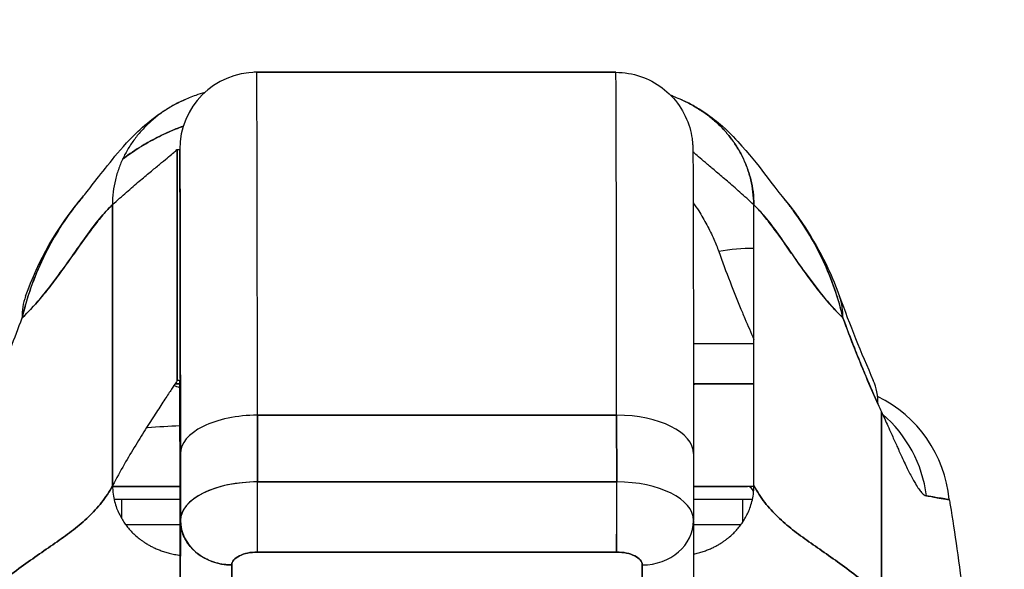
# Model space of a CAD drawing. Extents: x 807 to 1172, y 30 to 260.
# Tile 135 of 214: x 1027.584 to 1029.095, y 99.661 to 100.504. Entities that reach past the tile are written whole.
import ezdxf

# ---------------------------------------------------------------- set-up
doc = ezdxf.new("R2010")
doc.units = 0
doc.header["$LTSCALE"] = 4
doc.header["$MEASUREMENT"] = 0
doc.layers.get('0').update_dxf_attribs({"linetype": 'CONTINUOUS'})
doc.layers.get('DEFPOINTS').update_dxf_attribs({"linetype": 'CONTINUOUS'})
doc.styles.add('ROMANS', font='romans.shx')
doc.dimstyles.new('Default (ANSI)', dxfattribs={"dimscale": 20, "dimtxt": 0.07, "dimasz": 0.07, "dimexe": 0.125, "dimexo": 0.0625, "dimgap": 0.031496, "dimtad": 0, "dimtih": 1, "dimtoh": 1, "dimrnd": 1e-08, "dimzin": 0, "dimdsep": 46, "dimtxsty": 'ROMANS', "dimblk": 'Filled-1', "dimcen": 0.09, "dimdle": 0.393701, "dimclrd": 256, "dimclre": 256, "dimclrt": 256, "dimadec": 0, "dimazin": 0, "dimtfac": 0.928571, "dimtofl": 0, "dimtmove": 0, "dimatfit": 3, "dimfxl": 1, "dimtolj": 1, "dimtzin": 0, "dimlwd": -1, "dimlwe": -1, "dimarcsym": 0})

# ---------------------------------------------------------------- blocks, each defined once
blk = doc.blocks.new('Filled-1')
at = {"color": 0}
for p, q in [((0, 0), (-1, 0.1786)), ((-1, 0.1786), (-1, -0.1786)), ((-1, 0), (0, 0)), ((-1, -0.1786), (0, 0))]:
    blk.add_line(p, q, dxfattribs=at)
at = {"color": 0, "flags": 128}
blk.add_lwpolyline([(-1, -0.1786), (0, 0), (-1, 0.1786), (-1, -0.1786)], dxfattribs=at)
at = {"color": 0}
blk.add_solid([(-1, -0.1786), (0, 0), (-1, 0.1786), (-1, -0.1786)], dxfattribs=at)
blk = doc.blocks.new('*D96')
at = {"transparency": 16777216}
for p, q in [((1026.3997, 98.9496), (1026.3997, 105.9922)), ((1052.4622, 98.9184), (1052.4622, 105.9922)), ((1027.7997, 103.4922), (1035.4686, 103.4922)), ((1051.0622, 103.4922), (1043.3932, 103.4922))]:
    blk.add_line(p, q, dxfattribs=at)
at = {"layer": 'DEFPOINTS', "color": 0, "transparency": 16777216}
for p in [(1026.3997, 103.4922), (1026.3997, 97.6996), (1052.4622, 97.6684)]:
    blk.add_point(p, dxfattribs=at)
at = {"transparency": 16777216, "xscale": 1.400000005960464, "yscale": 1.400000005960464, "zscale": 1.400000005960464, "rotation": 180}
blk.add_blockref('Filled-1', (1026.3997, 103.4922), dxfattribs=at)
at = {"transparency": 16777216, "xscale": 1.400000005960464, "yscale": 1.400000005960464, "zscale": 1.400000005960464}
blk.add_blockref('Filled-1', (1052.4622, 103.4922), dxfattribs=at)
at = {"transparency": 16777216, "insert": (1039.4309, 103.4922), "char_height": 1.4, "attachment_point": 5, "style": 'ROMANS'}
blk.add_mtext('\\A1;\\fTahoma|b0|i0;\\H1.5400;(26.06)\\P\\fTahoma|b0|i0;\\H1.5400;(2 PL.)', dxfattribs=at)
blk = doc.blocks.new('*D97')
at = {"transparency": 16777216}
for p, q in [((1022.1497, 98.9496), (1022.1497, 105.9922)), ((1026.3997, 98.9496), (1026.3997, 105.9922)), ((1020.7497, 103.4922), (1018.2129, 103.4922)), ((1027.7997, 103.4922), (1029.1997, 103.4922))]:
    blk.add_line(p, q, dxfattribs=at)
at = {"layer": 'DEFPOINTS', "color": 0, "transparency": 16777216}
for p in [(1026.3997, 103.4922), (1022.1497, 97.6996), (1026.3997, 97.6996)]:
    blk.add_point(p, dxfattribs=at)
at = {"transparency": 16777216, "xscale": 1.400000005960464, "yscale": 1.400000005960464, "zscale": 1.400000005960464}
blk.add_blockref('Filled-1', (1022.1497, 103.4922), dxfattribs=at)
at = {"transparency": 16777216, "xscale": 1.400000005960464, "yscale": 1.400000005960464, "zscale": 1.400000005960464, "rotation": 180}
blk.add_blockref('Filled-1', (1026.3997, 103.4922), dxfattribs=at)
at = {"transparency": 16777216, "insert": (1015.4497, 103.4922), "char_height": 1.4, "attachment_point": 5, "style": 'ROMANS'}
blk.add_mtext('\\A1;4.25', dxfattribs=at)
blk = doc.blocks.new('*D99')
at = {"transparency": 16777216}
for p, q in [((996.0872, 98.9184), (996.0872, 113.8447)), ((1052.4622, 98.9184), (1052.4622, 113.8447)), ((997.4872, 111.3447), (1015.5807, 111.3447)), ((1051.0622, 111.3447), (1032.9686, 111.3447))]:
    blk.add_line(p, q, dxfattribs=at)
at = {"layer": 'DEFPOINTS', "color": 0, "transparency": 16777216}
for p in [(996.0872, 111.3447), (996.0872, 97.6684), (1052.4622, 97.6684)]:
    blk.add_point(p, dxfattribs=at)
at = {"transparency": 16777216, "xscale": 1.400000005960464, "yscale": 1.400000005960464, "zscale": 1.400000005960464, "rotation": 180}
blk.add_blockref('Filled-1', (996.0872, 111.3447), dxfattribs=at)
at = {"transparency": 16777216, "xscale": 1.400000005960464, "yscale": 1.400000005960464, "zscale": 1.400000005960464}
blk.add_blockref('Filled-1', (1052.4622, 111.3447), dxfattribs=at)
at = {"transparency": 16777216, "insert": (1024.2747, 111.3447), "char_height": 1.4, "attachment_point": 5, "style": 'ROMANS'}
blk.add_mtext('\\A1;\\fTahoma|b0|i0;\\H1.5400;(56.38)\\P\\fTahoma|b0|i0;\\H1.5400;OPENING WIDTH', dxfattribs=at)

msp = doc.modelspace()

# ---------------------------------------------------------------- linework, layer by layer
for p, q in [((1027.9473, 100.423), (1027.9436, 100.423)), ((1028.4985, 100.423), (1027.9473, 100.423)), ((1027.9473, 100.423), (1028.4985, 100.423)), ((1027.8255, 99.9505), (1027.8255, 100.3049)), ((1027.8255, 100.3049), (1027.8292, 100.3049)), ((1027.8255, 100.3049), (1027.8255, 99.9505)), ((1027.7262, 99.7895), (1027.7259, 100.2198)), ((1027.7259, 100.2198), (1027.7262, 99.7895)), ((1028.7104, 99.7895), (1028.7102, 100.2198)), ((1028.7103, 100.007), (1028.6175, 100.007)), ((1027.8223, 99.9457), (1027.8293, 99.9457)), ((1027.8293, 99.9457), (1027.8223, 99.9457)), ((1027.8292, 99.9505), (1027.8255, 99.9505)), ((1028.6176, 99.9457), (1028.7103, 99.9457)), ((1028.7103, 99.9457), (1028.6176, 99.9457)), ((1028.4997, 99.8974), (1027.9485, 99.8974)), ((1027.9485, 99.8974), (1028.4997, 99.8974)), ((1027.9486, 99.7951), (1027.9485, 99.8974)), ((1027.9485, 99.8974), (1027.9486, 99.7951)), ((1028.4998, 99.7951), (1028.4997, 99.8974)), ((1028.4997, 99.8974), (1028.4998, 99.7951)), ((1028.9063, 99.6173), (1028.906, 99.9025)), ((1028.906, 99.9025), (1028.9063, 99.6173)), ((1027.8303, 99.8383), (1027.8303, 99.7363)), ((1027.8303, 99.7363), (1027.8303, 99.8383)), ((1028.6177, 99.8384), (1028.6177, 99.7365)), ((1027.7262, 99.7882), (1027.8297, 99.7882)), ((1027.8297, 99.7882), (1027.7262, 99.7882)), ((1027.9486, 99.7951), (1028.4997, 99.7951)), ((1028.4998, 99.7951), (1027.9486, 99.7951)), ((1028.7007, 99.7882), (1028.6177, 99.7882)), ((1028.6177, 99.7882), (1028.7007, 99.7882)), ((1028.7104, 99.7882), (1028.7007, 99.7882)), ((1027.7284, 99.7685), (1027.8298, 99.7685)), ((1027.7396, 99.7685), (1027.7396, 99.7397)), ((1027.8428, 99.7624), (1027.8428, 99.7624)), ((1027.8499, 99.7685), (1027.8499, 99.7685)), ((1028.6177, 99.7685), (1028.7082, 99.7685)), ((1028.6935, 99.734), (1028.6935, 99.7685)), ((1027.8299, 99.5589), (1027.8303, 99.7356)), ((1027.8303, 99.7356), (1027.8299, 99.5589)), ((1028.6177, 99.7352), (1028.6173, 99.5587)), ((1027.9212, 99.682), (1027.9212, 99.682)), ((1027.9485, 99.6875), (1028.4997, 99.6875)), ((1028.4997, 99.6875), (1027.9485, 99.6875)), ((1027.9087, 99.4907), (1027.9091, 99.6678)), ((1027.9091, 99.6678), (1027.9087, 99.4907)), ((1028.5386, 99.4907), (1028.539, 99.6678)), ((1028.539, 99.6678), (1028.5386, 99.4907)), ((1027.8299, 99.5589), (1027.8299, 99.6611))]:
    msp.add_line(p, q)
for centre, radius, start, end in [((1027.7983, 99.867), 0.0787, 66.7217, 73.8349), ((1028.6341, 99.867), 0.0787, 90, 102.0939), ((1027.8428, 99.7685), 0.0197, 21.3689, 21.3763), ((1027.8427, 99.7685), 0.0197, 21.3284, 21.3359), ((1027.8428, 99.7685), 0.0197, 21.3689, 21.3763)]:
    msp.add_arc(centre, radius, start, end)
for centre, major_axis, ratio, start_param, end_param in [((1027.9473, 100.3049), (0, 0.1181), 0.999999, 0.000003, 1.570796), ((1027.9473, 99.3717), (0, 1.0512), 0.001274, 5.235988, 6.283185), ((1027.9473, 99.3717), (0, 1.0512), 0.001274, 5.235988, 6.283185), ((1028.4985, 99.3717), (0, 1.0512), 0.001274, 5.235988, 6.283185), ((1028.4985, 99.3717), (0, 1.0512), 0.001274, 5.235988, 6.283185), ((1027.8292, 99.3717), (0, 0.9331), 0.001274, 5.235988, 6.283185), ((1028.6565, 100.0127), (-0.1852, -0.0666), 0.666643, 4.191429, 4.478018), ((1028.6565, 100.0127), (0.1852, 0.0666), 0.666643, 1.049836, 1.336425), ((1027.7777, 100.0127), (-0.1851, 0.067), 0.665998, 6.096753, 6.099703), ((1028.6565, 100.0127), (0.1852, 0.0666), 0.666643, 0.181246, 0.184234), ((1028.6565, 100.0127), (0.1852, 0.0666), 0.666643, 0.181246, 0.184234), ((1027.7777, 100.0127), (-0.1851, 0.067), 0.665998, 6.283145, 6.538921), ((1028.6565, 100.0127), (0.1852, 0.0666), 0.666643, 6.030662, 6.283227), ((1028.6565, 100.0127), (0.1852, 0.0666), 0.666643, 6.030663, 6.283227), ((1028.7133, 99.8714), (0.1801, 0.0794), 0.656322, 0.272417, 0.272497), ((1028.7133, 99.8714), (0.1801, 0.0794), 0.656322, 5.994785, 6.283161), ((1028.8144, 99.7489), (0, -0.1969), 0.998285, 2.722661, 2.72271), ((1028.8144, 99.7489), (0, -0.1969), 0.998285, 1.668164, 2.689808), ((1028.9367, 100.2169), (0.0707, -0.4228), 0.272655, 5.464751, 5.503859), ((1027.9484, 99.8383), (-0.1181, -0.0001), 0.5, 4.710918, 6.281716), ((1027.9484, 99.8383), (-0.1181, -0.0001), 0.5, 4.710918, 6.281715), ((1028.4995, 99.8383), (0.1181, 0.0001), 0.5, 0.000003, 1.569326), ((1028.4995, 99.8383), (0.1181, 0.0001), 0.5, 0, 1.569326), ((1028.7811, 99.7489), (0, 0.1969), 0.993297, 4.839347, 5.579235), ((1028.2162, 99.7882), (0.6398, -0.0001), 0.000044, 2.219389, 2.443302), ((1027.9484, 99.736), (-0.1181, -0.0001), 0.5, 4.710918, 6.281715), ((1027.9485, 99.736), (-0.1181, -0.0001), 0.500024, 4.711147, 6.28152), ((1028.2162, 99.7882), (0.6398, -0.0001), 0.000078, 2.099616, 2.099622), ((1027.9485, 99.7557), (0, 0.0787), 0.001274, 3.665191, 5.235988), ((1027.9485, 99.7557), (0, -0.0787), 0.001272, 0.523554, 2.094424), ((1028.4997, 99.7557), (0, -0.0787), 0.001274, 0.523599, 2.094395), ((1028.4996, 99.736), (0.1181, 0.0001), 0.5, 6.28299, 7.852511), ((1028.4996, 99.736), (0.1181, 0.0001), 0.500024, 0, 1.569098), ((1028.2161, 99.7882), (0.6398, 0.0001), 0.000059, 0.687905, 0.892258), ((1028.7007, 99.7685), (0, 0.0197), 0.572473, 5.325003, 6.283185), ((1028.7007, 99.7685), (0, 0.0197), 0.572473, 5.325003, 6.283185), ((1027.8427, 99.7685), (0, 0.0197), 0.621954, 4.886217, 4.886374), ((1028.2162, 99.7291), (-0.5807, 0.0001), 0.000044, 5.44032, 5.654334), ((1027.9091, 99.736), (-0.0787, 0.0002), 0.866025, 0.002547, 1.573343), ((1028.539, 99.736), (0.0787, -0.0002), 0.866025, 4.714936, 6.283544), ((1028.539, 99.736), (0.0787, -0.0002), 0.866024, 4.714889, 6.283551), ((1028.2161, 99.7291), (-0.5807, -0.0001), 0.000059, 3.757582, 3.948769), ((1027.9473, 99.3717), (0, 0.4607), 0.001273, 5.467569, 5.467587)]:
    msp.add_ellipse(centre, major_axis=major_axis, ratio=ratio, start_param=start_param, end_param=end_param)
for points in [[(1027.9436, 100.423), (1027.9436, 100.423), (1027.9436, 100.423), (1027.9436, 100.4229)], [(1028.5818, 100.3886), (1028.5853, 100.3872), (1028.5909, 100.3848), (1028.5998, 100.3808)], [(1028.6953, 100.2881), (1028.6953, 100.2881), (1028.6953, 100.2881), (1028.6953, 100.2881)], [(1027.5926, 100.0798), (1027.6123, 100.134), (1027.6409, 100.1857), (1027.6804, 100.232)], [(1028.8418, 100.0794), (1028.8572, 100.0364), (1028.8745, 99.9939), (1028.8935, 99.9508)], [(1027.8934, 99.7882), (1027.8934, 99.7882), (1027.8934, 99.7882), (1027.8934, 99.7882)], [(1028.7104, 99.7882), (1028.7072, 99.7882), (1028.704, 99.7882), (1028.7007, 99.7882)], [(1027.8611, 99.7757), (1027.8611, 99.7757), (1027.8611, 99.7757), (1027.8611, 99.7757)], [(1027.7284, 99.7685), (1027.7289, 99.7685), (1027.7293, 99.7685), (1027.7297, 99.7685)], [(1027.8499, 99.7686), (1027.8499, 99.7686), (1027.8499, 99.7686), (1027.8499, 99.7686)], [(1028.7034, 99.7685), (1028.705, 99.7685), (1028.7065, 99.7685), (1028.7082, 99.7685)]]:
    msp.add_open_spline(points, degree=3)
for points, knots in [([(1028.4985, 100.423), (1028.5113, 100.423), (1028.5242, 100.4208), (1028.5482, 100.4127), (1028.5596, 100.4067), (1028.5796, 100.3917), (1028.5885, 100.3824), (1028.6028, 100.3618), (1028.6083, 100.3501), (1028.6134, 100.3327), (1028.6147, 100.3269), (1028.6157, 100.3196), (1028.616, 100.3176), (1028.6162, 100.3147), (1028.6163, 100.3136), (1028.6164, 100.3118), (1028.6165, 100.3111), (1028.6166, 100.3095), (1028.6166, 100.3088), (1028.6167, 100.3066), (1028.6167, 100.3057), (1028.6167, 100.3014), (1028.6168, 100.2975), (1028.6169, 100.2753), (1028.6171, 100.2444), (1028.6173, 100.1542), (1028.6174, 100.0922), (1028.6175, 99.9651), (1028.6176, 99.9038), (1028.6177, 99.8384)], [0, 0, 0, 0, 0.097299, 0.097299, 0.192839, 0.192839, 0.288437, 0.288437, 0.383953, 0.383953, 0.427936, 0.427936, 0.446211, 0.446211, 0.461497, 0.461497, 0.477937, 0.477937, 0.50808, 0.50808, 0.587591, 0.587591, 0.82609, 0.82609, 1.549302, 1.549302, 2.318815, 2.318815, 2.894496, 2.894496, 2.894496, 2.894496]), ([(1027.8675, 100.3919), (1027.8628, 100.3906), (1027.8582, 100.3893), (1027.8538, 100.3877), (1027.847, 100.3854), (1027.8406, 100.3829), (1027.8344, 100.38), (1027.8282, 100.3772), (1027.8223, 100.3741), (1027.8166, 100.3708), (1027.811, 100.3675), (1027.8056, 100.3641), (1027.8005, 100.3604), (1027.7954, 100.3567), (1027.7906, 100.3528), (1027.786, 100.3488), (1027.7814, 100.3447), (1027.777, 100.3405), (1027.7729, 100.3361), (1027.7688, 100.3318), (1027.765, 100.3272), (1027.7614, 100.3225), (1027.7578, 100.3178), (1027.7544, 100.313), (1027.7513, 100.3079), (1027.7482, 100.3029), (1027.7453, 100.2977), (1027.7427, 100.2924), (1027.7401, 100.2871), (1027.7378, 100.2816), (1027.7358, 100.2759), (1027.7337, 100.2702), (1027.7319, 100.2643), (1027.7305, 100.2583), (1027.729, 100.2523), (1027.7279, 100.2461), (1027.7271, 100.2397), (1027.7263, 100.2333), (1027.7259, 100.2267), (1027.7259, 100.2198)], [0.1562575, 0.1562575, 0.1562575, 0.1562575, 0.2, 0.2, 0.2, 0.2666667, 0.2666667, 0.2666667, 0.3333333, 0.3333333, 0.3333333, 0.4, 0.4, 0.4, 0.4666667, 0.4666667, 0.4666667, 0.5333333, 0.5333333, 0.5333333, 0.6, 0.6, 0.6, 0.6666667, 0.6666667, 0.6666667, 0.7333333, 0.7333333, 0.7333333, 0.8, 0.8, 0.8, 0.8666667, 0.8666667, 0.8666667, 0.9333333, 0.9333333, 0.9333333, 1, 1, 1, 1]), ([(1027.6803, 100.2319), (1027.6876, 100.2405), (1027.7025, 100.2604), (1027.732, 100.2971), (1027.7431, 100.3107), (1027.7667, 100.3342), (1027.7762, 100.3429), (1027.7945, 100.357), (1027.8016, 100.362), (1027.8181, 100.3721), (1027.8277, 100.3772), (1027.8384, 100.3818)], [0, 0, 0, 0, 0.755963, 0.755963, 1.131849, 1.131849, 1.32822, 1.32822, 1.431368, 1.431368, 1.538209, 1.538209, 1.538209, 1.538209]), ([(1028.5998, 100.3808), (1028.6004, 100.3805), (1028.6072, 100.3775), (1028.6196, 100.371), (1028.6357, 100.3606), (1028.6502, 100.3489), (1028.6633, 100.3363), (1028.6748, 100.3227), (1028.6849, 100.3081), (1028.6935, 100.2926), (1028.7005, 100.276), (1028.7059, 100.2585), (1028.7093, 100.2399), (1028.7102, 100.2267), (1028.7102, 100.2198)], [0.2606299, 0.2606299, 0.2606299, 0.2606299, 0.2666667, 0.3333333, 0.4, 0.4666667, 0.5333333, 0.6, 0.6666667, 0.7333333, 0.8, 0.8666667, 0.9333333, 1, 1, 1, 1]), ([(1028.7102, 100.2198), (1028.7102, 100.2267), (1028.7097, 100.2333), (1028.7089, 100.2397), (1028.7082, 100.2461), (1028.707, 100.2523), (1028.7055, 100.2583), (1028.7041, 100.2643), (1028.7023, 100.2702), (1028.7003, 100.2759), (1028.6982, 100.2816), (1028.6959, 100.2871), (1028.6933, 100.2924), (1028.6907, 100.2977), (1028.6878, 100.3029), (1028.6847, 100.3079), (1028.6816, 100.313), (1028.6782, 100.3178), (1028.6746, 100.3225), (1028.671, 100.3272), (1028.6671, 100.3318), (1028.663, 100.3361), (1028.6589, 100.3405), (1028.6546, 100.3447), (1028.65, 100.3488), (1028.6454, 100.3528), (1028.6405, 100.3567), (1028.6354, 100.3604), (1028.6303, 100.3641), (1028.6249, 100.3675), (1028.6193, 100.3708), (1028.6136, 100.3741), (1028.6077, 100.3772), (1028.6015, 100.38), (1028.601, 100.3803), (1028.6004, 100.3805), (1028.5998, 100.3808)], [0, 0, 0, 0, 0.0666667, 0.0666667, 0.0666667, 0.1333333, 0.1333333, 0.1333333, 0.2, 0.2, 0.2, 0.2666667, 0.2666667, 0.2666667, 0.3333333, 0.3333333, 0.3333333, 0.4, 0.4, 0.4, 0.4666667, 0.4666667, 0.4666667, 0.5333333, 0.5333333, 0.5333333, 0.6, 0.6, 0.6, 0.6666667, 0.6666667, 0.6666667, 0.7333333, 0.7333333, 0.7333333, 0.7393701, 0.7393701, 0.7393701, 0.7393701]), ([(1028.5998, 100.3808), (1028.6134, 100.3747), (1028.625, 100.3679), (1028.6455, 100.3541), (1028.6544, 100.347), (1028.6744, 100.3293), (1028.6838, 100.3193), (1028.7085, 100.2915), (1028.7204, 100.2757), (1028.7418, 100.2476), (1028.7508, 100.236), (1028.7558, 100.23)], [0, 0, 0, 0, 0.13568, 0.13568, 0.283939, 0.283939, 0.527054, 0.527054, 1.014346, 1.014346, 1.540611, 1.540611, 1.540611, 1.540611]), ([(1027.8347, 100.3405), (1027.8332, 100.3399), (1027.8317, 100.3394), (1027.8303, 100.3388), (1027.821, 100.3354), (1027.8119, 100.3315), (1027.8029, 100.3272), (1027.8011, 100.3263), (1027.7994, 100.3255), (1027.7976, 100.3246), (1027.7899, 100.3208), (1027.7823, 100.3166), (1027.7748, 100.3122), (1027.7651, 100.3064), (1027.7556, 100.3001), (1027.7463, 100.2934), (1027.7447, 100.2922), (1027.7431, 100.291), (1027.7415, 100.2898)], [0.2484395, 0.2484395, 0.2484395, 0.2484395, 0.2585241, 0.2585241, 0.2585241, 0.3210109, 0.3210109, 0.3210109, 0.3333333, 0.3333333, 0.3333333, 0.3871157, 0.3871157, 0.3871157, 0.4564187, 0.4564187, 0.4564187, 0.4685106, 0.4685106, 0.4685106, 0.4685106]), ([(1027.7415, 100.2898), (1027.7496, 100.2959), (1027.758, 100.3017), (1027.7664, 100.307), (1027.776, 100.3131), (1027.7858, 100.3186), (1027.7957, 100.3236), (1027.7964, 100.324), (1027.7972, 100.3244), (1027.798, 100.3248), (1027.8071, 100.3293), (1027.8163, 100.3334), (1027.8256, 100.3371), (1027.8287, 100.3382), (1027.8317, 100.3394), (1027.8347, 100.3405)], [0.5305648, 0.5305648, 0.5305648, 0.5305648, 0.5918842, 0.5918842, 0.5918842, 0.6613555, 0.6613555, 0.6613555, 0.6666667, 0.6666667, 0.6666667, 0.7302356, 0.7302356, 0.7302356, 0.7508345, 0.7508345, 0.7508345, 0.7508345]), ([(1027.7259, 100.2198), (1027.7335, 100.2268), (1027.7407, 100.2332), (1027.7475, 100.2392), (1027.7544, 100.2452), (1027.7608, 100.2508), (1027.7669, 100.2559), (1027.773, 100.261), (1027.7787, 100.2657), (1027.7839, 100.2701), (1027.7891, 100.2744), (1027.7939, 100.2784), (1027.7982, 100.2819), (1027.8026, 100.2855), (1027.8064, 100.2887), (1027.8098, 100.2915), (1027.8131, 100.2943), (1027.816, 100.2967), (1027.8183, 100.2987), (1027.8206, 100.3007), (1027.8224, 100.3022), (1027.8236, 100.3032), (1027.8248, 100.3043), (1027.8255, 100.3049), (1027.8255, 100.3049)], [0, 0, 0, 0, 0.125, 0.125, 0.125, 0.25, 0.25, 0.25, 0.375, 0.375, 0.375, 0.5, 0.5, 0.5, 0.625, 0.625, 0.625, 0.75, 0.75, 0.75, 0.875, 0.875, 0.875, 1, 1, 1, 1]), ([(1027.8292, 100.3049), (1027.8293, 100.3048), (1027.8294, 100.3002), (1027.8294, 100.2908), (1027.8295, 100.2814), (1027.8296, 100.2672), (1027.8296, 100.2487), (1027.8297, 100.2301), (1027.8298, 100.207), (1027.8298, 100.1798), (1027.8299, 100.1527), (1027.8299, 100.1214), (1027.83, 100.0864), (1027.83, 100.0514), (1027.8301, 100.0126), (1027.8301, 99.9711), (1027.8302, 99.9296), (1027.8302, 99.8855), (1027.8303, 99.8383)], [0, 0, 0, 0, 0.166667, 0.166667, 0.166667, 0.333333, 0.333333, 0.333333, 0.5, 0.5, 0.5, 0.666667, 0.666667, 0.666667, 0.833333, 0.833333, 0.833333, 1, 1, 1, 1]), ([(1028.7102, 100.2198), (1028.7027, 100.2268), (1028.6956, 100.2332), (1028.6889, 100.2392), (1028.6821, 100.2452), (1028.6758, 100.2508), (1028.6698, 100.2559), (1028.6638, 100.261), (1028.6583, 100.2657), (1028.6531, 100.2701), (1028.648, 100.2744), (1028.6433, 100.2784), (1028.6391, 100.2819), (1028.6348, 100.2855), (1028.6311, 100.2887), (1028.6278, 100.2915), (1028.6246, 100.2943), (1028.6218, 100.2967), (1028.6196, 100.2987), (1028.6185, 100.2996), (1028.6176, 100.3005), (1028.6167, 100.3012)], [0, 0, 0, 0, 0.125, 0.125, 0.125, 0.25, 0.25, 0.25, 0.375, 0.375, 0.375, 0.5, 0.5, 0.5, 0.625, 0.625, 0.625, 0.75, 0.75, 0.75, 0.8105314, 0.8105314, 0.8105314, 0.8105314]), ([(1027.6803, 100.2319), (1027.6763, 100.2272), (1027.6723, 100.2223), (1027.6684, 100.2173), (1027.6671, 100.2156), (1027.6658, 100.2139), (1027.6645, 100.2122), (1027.6557, 100.2005), (1027.6473, 100.1881), (1027.6395, 100.1751), (1027.6321, 100.1627), (1027.6252, 100.1498), (1027.6189, 100.1367), (1027.6182, 100.1352), (1027.6176, 100.1338), (1027.6169, 100.1323), (1027.6101, 100.1176), (1027.6041, 100.1026), (1027.599, 100.0873), (1027.5945, 100.0739), (1027.5906, 100.0603), (1027.5874, 100.0464)], [0.6320039, 0.6320039, 0.6320039, 0.6320039, 0.6666667, 0.6666667, 0.6666667, 0.6782727, 0.6782727, 0.6782727, 0.7574117, 0.7574117, 0.7574117, 0.8333333, 0.8333333, 0.8333333, 0.8417294, 0.8417294, 0.8417294, 0.9263034, 0.9263034, 0.9263034, 1, 1, 1, 1]), ([(1027.5874, 100.0464), (1027.59, 100.057), (1027.593, 100.0679), (1027.5963, 100.0787), (1027.5998, 100.0898), (1027.6038, 100.1009), (1027.6082, 100.1119), (1027.6115, 100.1204), (1027.6152, 100.1287), (1027.6191, 100.137), (1027.6191, 100.1371), (1027.6192, 100.1372), (1027.6193, 100.1374), (1027.6205, 100.14), (1027.6218, 100.1427), (1027.6232, 100.1454), (1027.6288, 100.1566), (1027.6349, 100.1676), (1027.6414, 100.1782), (1027.648, 100.189), (1027.6551, 100.1995), (1027.6624, 100.2094), (1027.6645, 100.2122), (1027.6666, 100.2149), (1027.6687, 100.2176), (1027.6725, 100.2225), (1027.6763, 100.2273), (1027.6803, 100.2319)], [0, 0, 0, 0, 0.0590886, 0.0590886, 0.0590886, 0.1198834, 0.1198834, 0.1198834, 0.1666667, 0.1666667, 0.1666667, 0.167443, 0.167443, 0.167443, 0.1827493, 0.1827493, 0.1827493, 0.2477615, 0.2477615, 0.2477615, 0.3145868, 0.3145868, 0.3145868, 0.3333333, 0.3333333, 0.3333333, 0.3672323, 0.3672323, 0.3672323, 0.3672323]), ([(1028.7557, 100.2301), (1028.7838, 100.1967), (1028.8062, 100.1603), (1028.8305, 100.1086), (1028.8365, 100.0941), (1028.8418, 100.0794)], [0, 0, 0, 0, 0.3582137, 0.3582137, 0.4934149, 0.4934149, 0.4934149, 0.4934149]), ([(1028.847, 100.0464), (1028.8439, 100.0596), (1028.8403, 100.0726), (1028.8361, 100.0854), (1028.8311, 100.1005), (1028.8253, 100.1152), (1028.8187, 100.1297), (1028.8177, 100.1321), (1028.8166, 100.1344), (1028.8155, 100.1367), (1028.8096, 100.1491), (1028.8032, 100.1612), (1028.7963, 100.1729), (1028.7884, 100.1861), (1028.7799, 100.1988), (1028.771, 100.2108), (1028.7694, 100.213), (1028.7677, 100.2152), (1028.7661, 100.2173), (1028.7627, 100.2217), (1028.7593, 100.2259), (1028.7558, 100.23)], [0, 0, 0, 0, 0.0700985, 0.0700985, 0.0700985, 0.1532275, 0.1532275, 0.1532275, 0.1666667, 0.1666667, 0.1666667, 0.2379185, 0.2379185, 0.2379185, 0.3184432, 0.3184432, 0.3184432, 0.3333333, 0.3333333, 0.3333333, 0.3634209, 0.3634209, 0.3634209, 0.3634209]), ([(1028.7558, 100.23), (1028.7592, 100.226), (1028.7625, 100.2219), (1028.7658, 100.2176), (1028.7679, 100.2149), (1028.77, 100.2122), (1028.7721, 100.2094), (1028.7794, 100.1995), (1028.7864, 100.189), (1028.7931, 100.1782), (1028.7995, 100.1676), (1028.8056, 100.1566), (1028.8113, 100.1454), (1028.8126, 100.1427), (1028.8139, 100.14), (1028.8152, 100.1374), (1028.8152, 100.1372), (1028.8153, 100.1371), (1028.8153, 100.137), (1028.8192, 100.1288), (1028.8229, 100.1204), (1028.8263, 100.1119), (1028.8306, 100.1009), (1028.8346, 100.0898), (1028.838, 100.0787), (1028.8414, 100.0679), (1028.8444, 100.057), (1028.847, 100.0464)], [0.6373065, 0.6373065, 0.6373065, 0.6373065, 0.6666667, 0.6666667, 0.6666667, 0.6854252, 0.6854252, 0.6854252, 0.7522649, 0.7522649, 0.7522649, 0.8172891, 0.8172891, 0.8172891, 0.8325931, 0.8325931, 0.8325931, 0.8333333, 0.8333333, 0.8333333, 0.8801527, 0.8801527, 0.8801527, 0.940933, 0.940933, 0.940933, 1, 1, 1, 1]), ([(1027.5874, 100.0464), (1027.5875, 100.0466), (1027.5877, 100.0467), (1027.5879, 100.0469), (1027.5972, 100.0558), (1027.6061, 100.0656), (1027.6148, 100.0758), (1027.6235, 100.0861), (1027.6318, 100.0968), (1027.6399, 100.1077), (1027.648, 100.1186), (1027.6559, 100.1295), (1027.6635, 100.1403), (1027.671, 100.151), (1027.6784, 100.1614), (1027.6855, 100.1712), (1027.6926, 100.1811), (1027.6995, 100.1903), (1027.7063, 100.1985), (1027.713, 100.2067), (1027.7195, 100.2139), (1027.7259, 100.2198)], [0, 0, 0, 0, 0.002892, 0.002892, 0.002892, 0.169077, 0.169077, 0.169077, 0.335261, 0.335261, 0.335261, 0.501446, 0.501446, 0.501446, 0.667631, 0.667631, 0.667631, 0.833815, 0.833815, 0.833815, 1, 1, 1, 1]), ([(1027.7259, 100.2198), (1027.7211, 100.2154), (1027.7162, 100.2102), (1027.7112, 100.2044), (1027.7063, 100.1986), (1027.7012, 100.1922), (1027.696, 100.1853), (1027.6907, 100.1785), (1027.6854, 100.1712), (1027.68, 100.1636), (1027.6745, 100.156), (1027.669, 100.148), (1027.6633, 100.14), (1027.6576, 100.1319), (1027.6517, 100.1237), (1027.6457, 100.1155), (1027.6397, 100.1073), (1027.6336, 100.0991), (1027.6273, 100.0911), (1027.621, 100.0831), (1027.6145, 100.0753), (1027.6078, 100.0678), (1027.6012, 100.0603), (1027.5944, 100.0531), (1027.5874, 100.0464)], [0, 0, 0, 0, 0.125, 0.125, 0.125, 0.25, 0.25, 0.25, 0.375, 0.375, 0.375, 0.5, 0.5, 0.5, 0.625, 0.625, 0.625, 0.75, 0.75, 0.75, 0.875, 0.875, 0.875, 1, 1, 1, 1]), ([(1028.6171, 100.2232), (1028.6201, 100.2191), (1028.6229, 100.2149), (1028.6256, 100.2106), (1028.6301, 100.2036), (1028.6343, 100.1964), (1028.6382, 100.1891), (1028.6421, 100.1818), (1028.6456, 100.1745), (1028.6488, 100.1672), (1028.6516, 100.1609), (1028.6541, 100.1546), (1028.6564, 100.1483)], [0.6490874, 0.6490874, 0.6490874, 0.6490874, 0.7113008, 0.7113008, 0.7113008, 0.8134649, 0.8134649, 0.8134649, 0.9141774, 0.9141774, 0.9141774, 1, 1, 1, 1]), ([(1028.7102, 100.2198), (1028.7165, 100.2139), (1028.7229, 100.2067), (1028.7295, 100.1985), (1028.7362, 100.1903), (1028.743, 100.1811), (1028.75, 100.1712), (1028.7571, 100.1614), (1028.7643, 100.151), (1028.7718, 100.1403), (1028.7793, 100.1295), (1028.787, 100.1186), (1028.795, 100.1077), (1028.803, 100.0968), (1028.8113, 100.0861), (1028.8199, 100.0758), (1028.8284, 100.0656), (1028.8373, 100.0558), (1028.8465, 100.0469), (1028.8467, 100.0467), (1028.8468, 100.0466), (1028.847, 100.0464)], [0, 0, 0, 0, 0.166185, 0.166185, 0.166185, 0.332369, 0.332369, 0.332369, 0.498554, 0.498554, 0.498554, 0.664739, 0.664739, 0.664739, 0.830923, 0.830923, 0.830923, 0.997108, 0.997108, 0.997108, 1, 1, 1, 1]), ([(1028.847, 100.0464), (1028.8401, 100.0531), (1028.8333, 100.0603), (1028.8268, 100.0678), (1028.8202, 100.0753), (1028.8138, 100.0831), (1028.8076, 100.0911), (1028.8013, 100.0991), (1028.7952, 100.1073), (1028.7893, 100.1155), (1028.7834, 100.1237), (1028.7776, 100.1319), (1028.772, 100.14), (1028.7663, 100.148), (1028.7608, 100.156), (1028.7555, 100.1636), (1028.7501, 100.1712), (1028.7449, 100.1785), (1028.7397, 100.1853), (1028.7346, 100.1922), (1028.7296, 100.1986), (1028.7246, 100.2044), (1028.7197, 100.2102), (1028.7149, 100.2154), (1028.7102, 100.2198)], [0, 0, 0, 0, 0.125, 0.125, 0.125, 0.25, 0.25, 0.25, 0.375, 0.375, 0.375, 0.5, 0.5, 0.5, 0.625, 0.625, 0.625, 0.75, 0.75, 0.75, 0.875, 0.875, 0.875, 1, 1, 1, 1]), ([(1028.6564, 100.1483), (1028.6619, 100.133), (1028.6676, 100.1175), (1028.6737, 100.1019), (1028.6745, 100.0999), (1028.6752, 100.0979), (1028.676, 100.0959), (1028.6814, 100.0823), (1028.6869, 100.0686), (1028.6926, 100.0548), (1028.6939, 100.0518), (1028.6952, 100.0487), (1028.6965, 100.0456), (1028.701, 100.0349), (1028.7056, 100.0242), (1028.7103, 100.0135)], [0, 0, 0, 0, 0.3333333, 0.3333333, 0.3333333, 0.3760929, 0.3760929, 0.3760929, 0.6666667, 0.6666667, 0.6666667, 0.7313042, 0.7313042, 0.7313042, 0.9549263, 0.9549263, 0.9549263, 0.9549263]), ([(1027.5332, 99.9139), (1027.5393, 99.9277), (1027.5455, 99.9419), (1027.5516, 99.9563), (1027.554, 99.9618), (1027.5563, 99.9674), (1027.5586, 99.973), (1027.5588, 99.9733), (1027.5589, 99.9736), (1027.559, 99.974), (1027.5626, 99.9827), (1027.5662, 99.9915), (1027.5698, 100.0004), (1027.5757, 100.0155), (1027.5816, 100.0308), (1027.5874, 100.0464)], [0, 0, 0, 0, 0.333333, 0.333333, 0.333333, 0.461137, 0.461137, 0.461137, 0.468697, 0.468697, 0.468697, 0.666667, 0.666667, 0.666667, 1, 1, 1, 1]), ([(1028.847, 100.0464), (1028.8527, 100.0308), (1028.8585, 100.0155), (1028.8645, 100.0004), (1028.868, 99.9915), (1028.8716, 99.9827), (1028.8751, 99.974), (1028.8753, 99.9736), (1028.8754, 99.9733), (1028.8756, 99.973), (1028.8779, 99.9674), (1028.8802, 99.9618), (1028.8825, 99.9563), (1028.8886, 99.9419), (1028.8947, 99.9277), (1028.9009, 99.9139)], [0, 0, 0, 0, 0.333333, 0.333333, 0.333333, 0.531303, 0.531303, 0.531303, 0.538863, 0.538863, 0.538863, 0.666667, 0.666667, 0.666667, 1, 1, 1, 1]), ([(1028.9009, 99.9139), (1028.8954, 99.9262), (1028.8901, 99.9384), (1028.8849, 99.9506), (1028.8783, 99.9663), (1028.8718, 99.982), (1028.8656, 99.9977), (1028.8591, 100.0139), (1028.8529, 100.0301), (1028.847, 100.0464)], [0, 0, 0, 0, 0.2755, 0.2755, 0.2755, 0.631774, 0.631774, 0.631774, 1, 1, 1, 1]), ([(1027.8255, 99.9505), (1027.8255, 99.9505), (1027.8247, 99.9493), (1027.8231, 99.947), (1027.8216, 99.9447), (1027.8193, 99.9413), (1027.8165, 99.9371), (1027.8137, 99.9328), (1027.8103, 99.9277), (1027.8064, 99.9218), (1027.8025, 99.9159), (1027.7982, 99.9092), (1027.7934, 99.9019), (1027.7887, 99.8946), (1027.7836, 99.8867), (1027.7783, 99.8783), (1027.7729, 99.8698), (1027.7673, 99.8608), (1027.7616, 99.8514), (1027.7558, 99.842), (1027.7499, 99.8321), (1027.744, 99.8218), (1027.738, 99.8114), (1027.7321, 99.8007), (1027.7262, 99.7895)], [0, 0, 0, 0, 0.125, 0.125, 0.125, 0.25, 0.25, 0.25, 0.375, 0.375, 0.375, 0.5, 0.5, 0.5, 0.625, 0.625, 0.625, 0.75, 0.75, 0.75, 0.875, 0.875, 0.875, 1, 1, 1, 1]), ([(1027.8299, 99.6611), (1027.8298, 99.6903), (1027.8298, 99.7177), (1027.8298, 99.7434), (1027.8298, 99.7691), (1027.8297, 99.7932), (1027.8297, 99.815), (1027.8297, 99.8367), (1027.8296, 99.8561), (1027.8296, 99.873), (1027.8296, 99.8899), (1027.8295, 99.9042), (1027.8295, 99.9157), (1027.8294, 99.9273), (1027.8294, 99.936), (1027.8294, 99.9418), (1027.8293, 99.9476), (1027.8293, 99.9505), (1027.8292, 99.9505)], [0, 0, 0, 0, 0.166667, 0.166667, 0.166667, 0.333333, 0.333333, 0.333333, 0.5, 0.5, 0.5, 0.666667, 0.666667, 0.666667, 0.833333, 0.833333, 0.833333, 1, 1, 1, 1]), ([(1028.906, 99.9025), (1028.9095, 99.8951), (1028.9128, 99.8879), (1028.9159, 99.881), (1028.9177, 99.8768), (1028.9196, 99.8728), (1028.9213, 99.8689), (1028.924, 99.8628), (1028.9266, 99.8571), (1028.929, 99.8517), (1028.93, 99.8494), (1028.931, 99.8472), (1028.932, 99.8451), (1028.9333, 99.8421), (1028.9346, 99.8393), (1028.9359, 99.8366), (1028.9395, 99.8287), (1028.9428, 99.8218), (1028.9457, 99.8157), (1028.9472, 99.8128), (1028.9485, 99.8101), (1028.9498, 99.8076), (1028.9529, 99.8016), (1028.9556, 99.7966), (1028.9581, 99.7925), (1028.9599, 99.7893), (1028.9617, 99.7867), (1028.9633, 99.7844), (1028.9648, 99.7823), (1028.9662, 99.7805), (1028.9675, 99.779), (1028.9685, 99.7779), (1028.9694, 99.777), (1028.9703, 99.7762), (1028.972, 99.7748), (1028.9736, 99.7739), (1028.9751, 99.7738)], [0, 0, 0, 0, 0.078629, 0.078629, 0.078629, 0.12616, 0.12616, 0.12616, 0.2, 0.2, 0.2, 0.231421, 0.231421, 0.231421, 0.274676, 0.274676, 0.274676, 0.4, 0.4, 0.4, 0.460013, 0.460013, 0.460013, 0.6, 0.6, 0.6, 0.704237, 0.704237, 0.704237, 0.8, 0.8, 0.8, 0.868687, 0.868687, 0.868687, 1, 1, 1, 1]), ([(1027.8296, 99.8811), (1027.8132, 99.8803), (1027.7965, 99.8793), (1027.7797, 99.8782), (1027.7792, 99.8781), (1027.7787, 99.8781), (1027.7781, 99.8781)], [0.2758507, 0.2758507, 0.2758507, 0.2758507, 0.33333333, 0.33333333, 0.33333333, 0.33507899, 0.33507899, 0.33507899, 0.33507899]), ([(1027.7262, 99.7895), (1027.7212, 99.7801), (1027.7155, 99.7716), (1027.7093, 99.7636), (1027.7031, 99.7557), (1027.6964, 99.7484), (1027.6892, 99.7415), (1027.6819, 99.7346), (1027.6742, 99.7281), (1027.6662, 99.7218), (1027.6581, 99.7155), (1027.6496, 99.7094), (1027.6409, 99.7033), (1027.6322, 99.6972), (1027.6232, 99.691), (1027.614, 99.6847), (1027.6048, 99.6783), (1027.5954, 99.6717), (1027.5859, 99.6648), (1027.5764, 99.6578), (1027.5668, 99.6505), (1027.5571, 99.6426), (1027.5475, 99.6347), (1027.5379, 99.6263), (1027.5284, 99.6173)], [0, 0, 0, 0, 0.125, 0.125, 0.125, 0.25, 0.25, 0.25, 0.375, 0.375, 0.375, 0.5, 0.5, 0.5, 0.625, 0.625, 0.625, 0.75, 0.75, 0.75, 0.875001, 0.875001, 0.875001, 1, 1, 1, 1]), ([(1027.5284, 99.6173), (1027.5379, 99.6263), (1027.5475, 99.6347), (1027.5571, 99.6426), (1027.5667, 99.6505), (1027.5763, 99.6578), (1027.5859, 99.6648), (1027.5954, 99.6717), (1027.6048, 99.6783), (1027.614, 99.6847), (1027.6232, 99.691), (1027.6322, 99.6972), (1027.6409, 99.7033), (1027.6496, 99.7094), (1027.6581, 99.7155), (1027.6662, 99.7218), (1027.6742, 99.7281), (1027.6819, 99.7346), (1027.6892, 99.7415), (1027.6964, 99.7484), (1027.7031, 99.7557), (1027.7093, 99.7636), (1027.7155, 99.7716), (1027.7212, 99.7801), (1027.7262, 99.7895)], [0, 0, 0, 0, 0.124961, 0.124961, 0.124961, 0.249967, 0.249967, 0.249967, 0.374972, 0.374972, 0.374972, 0.499978, 0.499978, 0.499978, 0.624983, 0.624983, 0.624983, 0.749989, 0.749989, 0.749989, 0.874994, 0.874994, 0.874994, 1, 1, 1, 1]), ([(1027.7262, 99.7895), (1027.7262, 99.7848), (1027.7265, 99.7805), (1027.7271, 99.7764), (1027.7276, 99.7723), (1027.7284, 99.7685), (1027.7293, 99.7649), (1027.7302, 99.7614), (1027.7313, 99.7581), (1027.7324, 99.755), (1027.7336, 99.7519), (1027.7348, 99.7491), (1027.7361, 99.7464), (1027.7374, 99.7437), (1027.7388, 99.7412), (1027.7402, 99.7388), (1027.7416, 99.7364), (1027.743, 99.7341), (1027.7445, 99.732), (1027.7461, 99.7298), (1027.7476, 99.7277), (1027.7493, 99.7256), (1027.7509, 99.7236), (1027.7527, 99.7216), (1027.7545, 99.7197), (1027.7564, 99.7177), (1027.7583, 99.7158), (1027.7604, 99.7138), (1027.7625, 99.7119), (1027.7647, 99.71), (1027.7672, 99.7081), (1027.7684, 99.7071), (1027.7697, 99.7062), (1027.771, 99.7052), (1027.7723, 99.7043), (1027.7737, 99.7033), (1027.7751, 99.7024), (1027.7766, 99.7014), (1027.7781, 99.7005), (1027.7796, 99.6995), (1027.7812, 99.6986), (1027.7829, 99.6977), (1027.7846, 99.6968), (1027.7863, 99.6958), (1027.7881, 99.6949), (1027.79, 99.694), (1027.7919, 99.6931), (1027.7938, 99.6923), (1027.7959, 99.6914), (1027.798, 99.6906), (1027.8001, 99.6898), (1027.8024, 99.689), (1027.8046, 99.6882), (1027.807, 99.6875), (1027.8095, 99.6868), (1027.8119, 99.6861), (1027.8145, 99.6854), (1027.8172, 99.6848), (1027.8199, 99.6843), (1027.8227, 99.6838), (1027.8256, 99.6833), (1027.827, 99.6831), (1027.8284, 99.6829), (1027.8298, 99.6828)], [0, 0, 0, 0, 0.0625, 0.0625, 0.0625, 0.125, 0.125, 0.125, 0.1875, 0.1875, 0.1875, 0.25, 0.25, 0.25, 0.3125, 0.3125, 0.3125, 0.375, 0.375, 0.375, 0.4375, 0.4375, 0.4375, 0.5, 0.5, 0.5, 0.5625, 0.5625, 0.5625, 0.625, 0.625, 0.625, 0.65625, 0.65625, 0.65625, 0.6875, 0.6875, 0.6875, 0.71875, 0.71875, 0.71875, 0.75, 0.75, 0.75, 0.78125, 0.78125, 0.78125, 0.8125, 0.8125, 0.8125, 0.84375, 0.84375, 0.84375, 0.875, 0.875, 0.875, 0.90625, 0.90625, 0.90625, 0.9375, 0.9375, 0.9375, 0.9525456, 0.9525456, 0.9525456, 0.9525456]), ([(1028.4997, 99.6875), (1028.4997, 99.6916), (1028.4997, 99.6969), (1028.4997, 99.703), (1028.4997, 99.7092), (1028.4997, 99.7162), (1028.4998, 99.7237), (1028.4998, 99.7312), (1028.4998, 99.7393), (1028.4998, 99.7475), (1028.4998, 99.7557), (1028.4998, 99.764), (1028.4998, 99.7721), (1028.4998, 99.7801), (1028.4998, 99.7879), (1028.4998, 99.7951)], [0, 0, 0, 0, 0.2, 0.2, 0.2, 0.4, 0.4, 0.4, 0.6, 0.6, 0.6, 0.8, 0.8, 0.8, 1, 1, 1, 1]), ([(1028.6176, 99.6845), (1028.6183, 99.6846), (1028.6189, 99.6847), (1028.6195, 99.6848), (1028.6222, 99.6854), (1028.6248, 99.6861), (1028.6272, 99.6868), (1028.6297, 99.6875), (1028.6321, 99.6882), (1028.6343, 99.689), (1028.6366, 99.6898), (1028.6387, 99.6906), (1028.6408, 99.6914), (1028.6428, 99.6923), (1028.6448, 99.6931), (1028.6467, 99.694), (1028.6486, 99.6949), (1028.6504, 99.6958), (1028.6521, 99.6968), (1028.6538, 99.6977), (1028.6555, 99.6986), (1028.657, 99.6995), (1028.6586, 99.7005), (1028.6601, 99.7014), (1028.6616, 99.7024), (1028.663, 99.7033), (1028.6644, 99.7043), (1028.6657, 99.7052), (1028.667, 99.7062), (1028.6683, 99.7071), (1028.6695, 99.7081), (1028.6719, 99.71), (1028.6742, 99.7119), (1028.6763, 99.7138), (1028.6784, 99.7158), (1028.6803, 99.7177), (1028.6821, 99.7197), (1028.684, 99.7216), (1028.6857, 99.7236), (1028.6874, 99.7256), (1028.689, 99.7277), (1028.6906, 99.7298), (1028.6921, 99.732), (1028.6936, 99.7341), (1028.6951, 99.7364), (1028.6965, 99.7388), (1028.6979, 99.7412), (1028.6992, 99.7437), (1028.7005, 99.7464), (1028.7018, 99.7491), (1028.7031, 99.7519), (1028.7042, 99.755), (1028.7053, 99.7581), (1028.7064, 99.7614), (1028.7073, 99.7649), (1028.7082, 99.7685), (1028.709, 99.7723), (1028.7095, 99.7764), (1028.7101, 99.7805), (1028.7104, 99.7848), (1028.7104, 99.7895)], [0.0864756, 0.0864756, 0.0864756, 0.0864756, 0.09375, 0.09375, 0.09375, 0.125, 0.125, 0.125, 0.15625, 0.15625, 0.15625, 0.1875, 0.1875, 0.1875, 0.21875, 0.21875, 0.21875, 0.25, 0.25, 0.25, 0.28125, 0.28125, 0.28125, 0.3125, 0.3125, 0.3125, 0.34375, 0.34375, 0.34375, 0.375, 0.375, 0.375, 0.4375, 0.4375, 0.4375, 0.5, 0.5, 0.5, 0.5625, 0.5625, 0.5625, 0.625, 0.625, 0.625, 0.6875, 0.6875, 0.6875, 0.75, 0.75, 0.75, 0.8125, 0.8125, 0.8125, 0.875, 0.875, 0.875, 0.9375, 0.9375, 0.9375, 1, 1, 1, 1]), ([(1028.7104, 99.7895), (1028.7153, 99.7801), (1028.7209, 99.7716), (1028.727, 99.7636), (1028.7332, 99.7557), (1028.7398, 99.7484), (1028.747, 99.7415), (1028.7542, 99.7346), (1028.7618, 99.7281), (1028.7698, 99.7218), (1028.7778, 99.7155), (1028.7861, 99.7094), (1028.7948, 99.7033), (1028.8034, 99.6972), (1028.8124, 99.691), (1028.8215, 99.6847), (1028.8306, 99.6783), (1028.84, 99.6717), (1028.8494, 99.6648), (1028.8588, 99.6578), (1028.8683, 99.6505), (1028.8778, 99.6426), (1028.8874, 99.6347), (1028.8969, 99.6263), (1028.9063, 99.6173)], [0, 0, 0, 0, 0.125006, 0.125006, 0.125006, 0.250011, 0.250011, 0.250011, 0.375017, 0.375017, 0.375017, 0.500022, 0.500022, 0.500022, 0.625028, 0.625028, 0.625028, 0.750033, 0.750033, 0.750033, 0.875039, 0.875039, 0.875039, 1, 1, 1, 1]), ([(1028.9063, 99.6173), (1028.8969, 99.6263), (1028.8874, 99.6347), (1028.8778, 99.6426), (1028.8683, 99.6505), (1028.8588, 99.6578), (1028.8494, 99.6648), (1028.84, 99.6717), (1028.8306, 99.6783), (1028.8215, 99.6847), (1028.8124, 99.691), (1028.8034, 99.6972), (1028.7948, 99.7033), (1028.7861, 99.7094), (1028.7778, 99.7155), (1028.7698, 99.7218), (1028.7618, 99.7281), (1028.7542, 99.7346), (1028.747, 99.7415), (1028.7398, 99.7484), (1028.7332, 99.7557), (1028.727, 99.7636), (1028.7209, 99.7716), (1028.7153, 99.7801), (1028.7104, 99.7895)], [0, 0, 0, 0, 0.124999, 0.124999, 0.124999, 0.25, 0.25, 0.25, 0.375, 0.375, 0.375, 0.5, 0.5, 0.5, 0.625, 0.625, 0.625, 0.75, 0.75, 0.75, 0.875, 0.875, 0.875, 1, 1, 1, 1]), ([(1028.9751, 99.7738), (1028.9756, 99.7737), (1028.976, 99.7737), (1028.9765, 99.7736), (1028.9774, 99.7735), (1028.9782, 99.7734), (1028.979, 99.7733), (1028.9816, 99.7729), (1028.984, 99.7724), (1028.9863, 99.7719), (1028.9873, 99.7717), (1028.9883, 99.7715), (1028.9893, 99.7713), (1028.9895, 99.7712), (1028.9898, 99.7712), (1028.99, 99.7711), (1028.9911, 99.7709), (1028.9921, 99.7708), (1028.993, 99.7706), (1028.9952, 99.7702), (1028.9973, 99.77), (1028.9991, 99.7697), (1028.9998, 99.7696), (1029.0004, 99.7696), (1029.001, 99.7695), (1029.0011, 99.7694), (1029.0013, 99.7694), (1029.0015, 99.7694), (1029.0026, 99.7692), (1029.0037, 99.769), (1029.0048, 99.7688), (1029.0067, 99.7685), (1029.0084, 99.7682), (1029.01, 99.768)], [0, 0, 0, 0, 0.029161, 0.029161, 0.029161, 0.080621, 0.080621, 0.080621, 0.243196, 0.243196, 0.243196, 0.313778, 0.313778, 0.313778, 0.333333, 0.333333, 0.333333, 0.41251, 0.41251, 0.41251, 0.591045, 0.591045, 0.591045, 0.650584, 0.650584, 0.650584, 0.666667, 0.666667, 0.666667, 0.784923, 0.784923, 0.784923, 1, 1, 1, 1]), ([(1029.01, 99.768), (1029.0072, 99.7685), (1029.0041, 99.769), (1029.0006, 99.7695), (1029.0004, 99.7695), (1029.0003, 99.7696), (1029.0001, 99.7696), (1028.9967, 99.7701), (1028.993, 99.7706), (1028.989, 99.7713), (1028.9886, 99.7714), (1028.9881, 99.7715), (1028.9877, 99.7715), (1028.9838, 99.7722), (1028.9796, 99.7729), (1028.9751, 99.7738)], [0, 0, 0, 0, 0.333333, 0.333333, 0.333333, 0.350215, 0.350215, 0.350215, 0.666667, 0.666667, 0.666667, 0.701162, 0.701162, 0.701162, 1, 1, 1, 1]), ([(1027.7338, 99.7685), (1027.7343, 99.7685), (1027.7348, 99.7685), (1027.7353, 99.7685), (1027.7353, 99.7685), (1027.7353, 99.7685), (1027.7353, 99.7685)], [0.5664779, 0.5664779, 0.5664779, 0.5664779, 0.6666667, 0.6666667, 0.6666667, 0.6683871, 0.6683871, 0.6683871, 0.6683871]), ([(1028.6977, 99.7685), (1028.6977, 99.7685), (1028.6978, 99.7685), (1028.6978, 99.7685), (1028.6982, 99.7685), (1028.6986, 99.7685), (1028.6991, 99.7685)], [0.3283674, 0.3283674, 0.3283674, 0.3283674, 0.33333333, 0.33333333, 0.33333333, 0.41458416, 0.41458416, 0.41458416, 0.41458416]), ([(1029.01, 99.768), (1029.0105, 99.7652), (1029.011, 99.7625), (1029.0115, 99.7596), (1029.0151, 99.7388), (1029.0186, 99.7164), (1029.022, 99.6923), (1029.0254, 99.6683), (1029.0287, 99.6425), (1029.0319, 99.615), (1029.0351, 99.5875), (1029.0382, 99.5582), (1029.0412, 99.5271), (1029.0442, 99.496), (1029.0471, 99.463), (1029.0499, 99.4281), (1029.0527, 99.3932), (1029.0554, 99.3564), (1029.058, 99.3176), (1029.0606, 99.2789), (1029.0631, 99.2381), (1029.0655, 99.1954), (1029.0679, 99.1526), (1029.0702, 99.1079), (1029.0724, 99.0611), (1029.0746, 99.0143), (1029.0767, 98.9655), (1029.0787, 98.9147)], [0, 0, 0, 0, 0.0166324, 0.0166324, 0.0166324, 0.1395534, 0.1395534, 0.1395534, 0.2624743, 0.2624743, 0.2624743, 0.3853953, 0.3853953, 0.3853953, 0.5083162, 0.5083162, 0.5083162, 0.6312372, 0.6312372, 0.6312372, 0.7541581, 0.7541581, 0.7541581, 0.8770791, 0.8770791, 0.8770791, 0.9999826, 0.9999826, 0.9999826, 0.9999826]), ([(1027.9091, 99.6678), (1027.9009, 99.6678), (1027.8926, 99.669), (1027.8848, 99.6712), (1027.8769, 99.6734), (1027.8695, 99.6767), (1027.8628, 99.6809), (1027.8561, 99.6851), (1027.8502, 99.6902), (1027.8454, 99.696), (1027.8405, 99.7017), (1027.8367, 99.7082), (1027.8342, 99.7149), (1027.8316, 99.7217), (1027.8303, 99.7289), (1027.8303, 99.736)], [0, 0, 0, 0, 0.2, 0.2, 0.2, 0.4, 0.4, 0.4, 0.6, 0.6, 0.6, 0.8, 0.8, 0.8, 1, 1, 1, 1]), ([(1028.6177, 99.7359), (1028.6177, 99.7359), (1028.6177, 99.7359), (1028.6177, 99.7359), (1028.6177, 99.7359), (1028.6177, 99.736), (1028.6177, 99.736), (1028.6177, 99.736), (1028.6177, 99.736), (1028.6177, 99.7361), (1028.6177, 99.7361), (1028.6177, 99.7361)], [6.282294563, 6.282294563, 6.282294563, 6.282294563, 6.282549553, 6.282549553, 6.282804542, 6.282804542, 6.283059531, 6.283059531, 6.28331452, 6.28331452, 6.28356951, 6.28356951, 6.28356951, 6.28356951]), ([(1027.9091, 99.6678), (1027.9092, 99.6706), (1027.9102, 99.6731), (1027.9122, 99.6754), (1027.9141, 99.6777), (1027.9171, 99.6799), (1027.9207, 99.6817), (1027.9244, 99.6836), (1027.9287, 99.685), (1027.9334, 99.686), (1027.9381, 99.687), (1027.9431, 99.6875), (1027.9485, 99.6875)], [0, 0, 0, 0, 0.25, 0.25, 0.25, 0.5, 0.5, 0.5, 0.75, 0.75, 0.75, 1, 1, 1, 1]), ([(1027.9485, 99.6875), (1027.9433, 99.6875), (1027.9381, 99.687), (1027.9334, 99.686), (1027.9286, 99.685), (1027.9243, 99.6835), (1027.9207, 99.6817), (1027.9171, 99.6799), (1027.9142, 99.6778), (1027.9122, 99.6754), (1027.9102, 99.673), (1027.9091, 99.6704), (1027.9091, 99.6678)], [0, 0, 0, 0, 0.25, 0.25, 0.25, 0.5, 0.5, 0.5, 0.75, 0.75, 0.75, 1, 1, 1, 1]), ([(1028.4997, 99.6875), (1028.5052, 99.6875), (1028.5102, 99.687), (1028.5149, 99.686), (1028.5195, 99.685), (1028.5239, 99.6836), (1028.5275, 99.6817), (1028.5312, 99.6799), (1028.5341, 99.6777), (1028.536, 99.6754), (1028.538, 99.6731), (1028.5389, 99.6706), (1028.539, 99.6678)], [0, 0, 0, 0, 0.25, 0.25, 0.25, 0.5, 0.5, 0.5, 0.75, 0.75, 0.75, 1, 1, 1, 1]), ([(1028.539, 99.6678), (1028.539, 99.6704), (1028.538, 99.673), (1028.536, 99.6754), (1028.534, 99.6778), (1028.5311, 99.6799), (1028.5275, 99.6817), (1028.5239, 99.6835), (1028.5196, 99.685), (1028.5149, 99.686), (1028.5101, 99.687), (1028.5049, 99.6875), (1028.4997, 99.6875)], [0, 0, 0, 0, 0.25, 0.25, 0.25, 0.5, 0.5, 0.5, 0.75, 0.75, 0.75, 1, 1, 1, 1])]:
    msp.add_open_spline(points, degree=3, knots=knots)

# ---------------------------------------------------------------- dimensions: what is measured, and where the dimension line sits
for base, p1, p2, text, picture, middle in [((996.0871563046, 111.3447361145), (1052.4621563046, 97.6683757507), (996.0871563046, 97.6683757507), '\\fTahoma|b0|i0;\\H1.5400;(<>)\\P\\fTahoma|b0|i0;\\H1.5400;OPENING WIDTH', '*D99', (1024.2746563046, 111.3447361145)), ((1026.3997, 103.4922), (1052.4622, 97.6684), (1026.3997, 97.6996), '\\fTahoma|b0|i0;\\H1.5400;(<>)\\P\\fTahoma|b0|i0;\\H1.5400;(2 PL.)', '*D96', (1039.4309, 103.4922))]:
    dim = msp.add_linear_dim(base=base, p1=p1, p2=p2, angle=180, text=text, dimstyle='Default (ANSI)', override={"dimgap": 0.031496, "dimtih": 0, "dimtoh": 0, "dimdec": 2, "dimtol": 0, "dimlim": 0, "dimtp": 0, "dimtm": 0, "dimtdec": 2, "dimatfit": 1})
    dim.commit()
    dim.dimension.update_dxf_attribs({"geometry": picture, "text_midpoint": middle, "dimtype": 160})
dim = msp.add_linear_dim(base=(1026.3997, 103.4922), p1=(1022.1497, 97.6996), p2=(1026.3997, 97.6996), angle=180, dimstyle='Default (ANSI)', override={"dimgap": 0.031496, "dimtih": 0, "dimtoh": 0, "dimdec": 2, "dimtol": 0, "dimlim": 0, "dimtp": 0, "dimtm": 0, "dimtdec": 2, "dimatfit": 1})
dim.commit()
dim.dimension.update_dxf_attribs({"geometry": '*D97', "text_midpoint": (1015.4497, 103.4922), "dimtype": 160})

doc.saveas('drawing.dxf')
